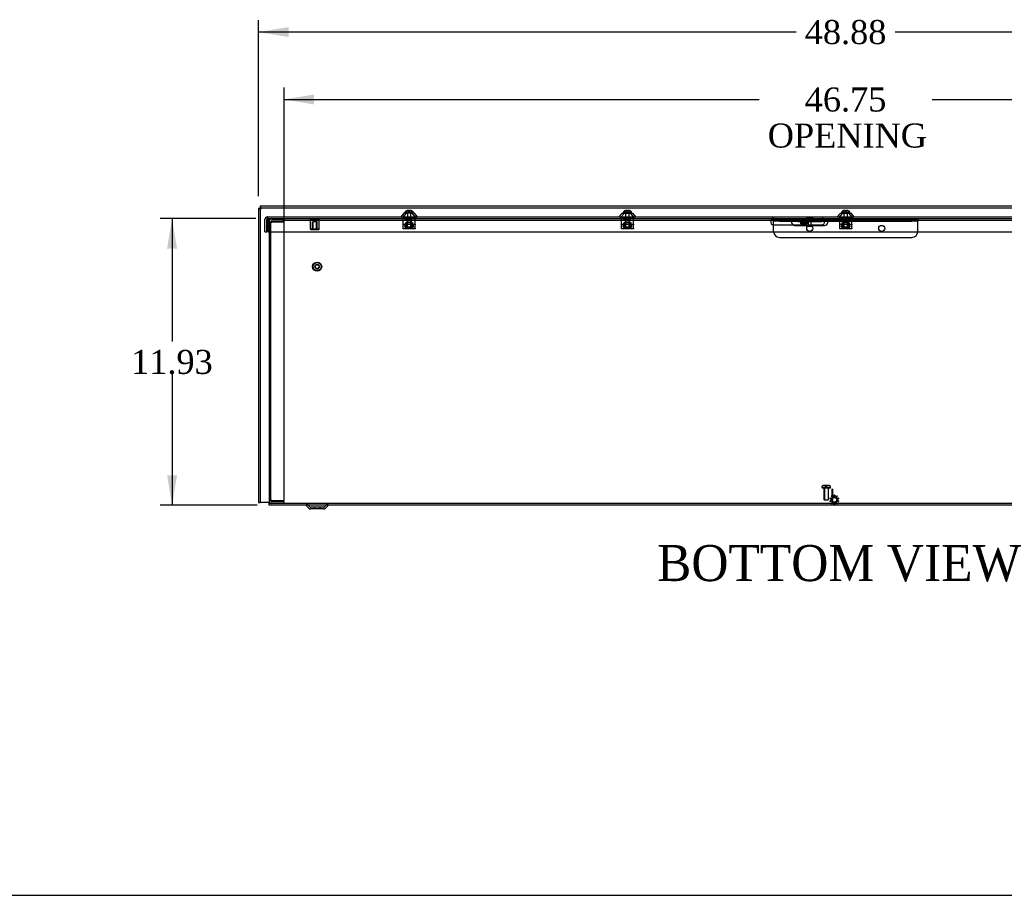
# Model space of a CAD drawing. Header units: inches. Extents: x 1 to 240, y -1 to 159.
# Tile 2 of 12: x 42 to 83, y 0 to 37. Entities that reach past the tile are written whole.
import ezdxf
from ezdxf.enums import TextEntityAlignment as Align
from ezdxf.lldxf.tags import DXFTag

# ---------------------------------------------------------------- set-up
doc = ezdxf.new("R2010")
doc.units = ezdxf.units.IN
doc.header["$MEASUREMENT"] = 0
for name, color, linetype in [('COM55240', 7, 'Continuous'), ('COM70472-32', 7, 'Continuous'), ('COM70473-32', 7, 'Continuous'), ('COM70474-5', 7, 'Continuous'), ('COM70475', 7, 'Continuous'), ('Default', 7, 'Continuous'), ('GRDKITSTARWASHER', 7, 'Continuous'), ('NTS16522', 7, 'Continuous'), ('RNG17670', 7, 'Continuous'), ('RVT19019', 7, 'Continuous'), ('SCS18970', 7, 'Continuous'), ('SCS19475', 7, 'Continuous'), ('STD26152', 7, 'Continuous'), ('WAF250205', 7, 'Continuous')]:
    doc.layers.add(name, color=color, linetype=linetype)
doc.styles.add('SEACAD_Times_New_Roman', font='times.ttf')
tags = doc.linetypes.add('HIDDEN2', pattern=[0.1875, 0.125, -0.0625]).pattern_tags.tags
tags[6:7] = [DXFTag(74, 4), DXFTag(75, 0), DXFTag(340, '0'), DXFTag(46, 0.0), DXFTag(50, 0.0), DXFTag(44, 0.0), DXFTag(45, 0.0)]
tags[4:5] = [DXFTag(74, 4), DXFTag(75, 0), DXFTag(340, '0'), DXFTag(46, 0.0), DXFTag(50, 0.0), DXFTag(44, 0.0), DXFTag(45, 0.0)]
doc.dimstyles.new('HAMMOND_(STH_-_240x160)', dxfattribs={"dimtxt": 1, "dimasz": 1.25, "dimexe": 0.5, "dimexo": 0.5, "dimgap": 0.25, "dimtad": 0, "dimtih": 1, "dimtoh": 1, "dimzin": 0, "dimdsep": 46, "dimtxsty": 'SEACAD_Times_New_Roman', "dimblk1": '_SE_FILLED', "dimblk2": '_SE_FILLED', "dimsah": 1, "dimcen": 0.5, "dimadec": 0, "dimazin": 0, "dimtfac": 0.8, "dimtofl": 0, "dimtmove": 1, "dimatfit": 3, "dimfxl": 1, "dimtolj": 1, "dimtzin": 0, "dimarcsym": 0})

# ---------------------------------------------------------------- blocks, each defined once
blk = doc.blocks.new('SE6')
at = {"layer": 'COM55240', "color": 7, "linetype": 'Continuous'}
for p, q in [((74.66, 28.488), (74.66, 28.431)), ((74.66, 28.488), (74.723, 28.488)), ((74.66, 28.431), (74.723, 28.431)), ((74.723, 28.488), (75.598, 28.488)), ((74.723, 28.488), (74.723, 28.431)), ((74.723, 28.431), (75.598, 28.431)), ((74.785, 28.431), (74.785, 28.428)), ((74.785, 28.344), (74.785, 28.428)), ((75.035, 28.344), (74.785, 28.344)), ((75.035, 28.428), (75.035, 28.431)), ((75.035, 28.428), (75.035, 28.344)), ((75.598, 28.488), (75.598, 28.431)), ((75.598, 28.488), (75.66, 28.488)), ((75.598, 28.431), (75.66, 28.431)), ((75.66, 28.488), (75.66, 28.431))]:
    blk.add_line(p, q, dxfattribs=at)
at = {"layer": 'COM55240', "color": 7, "linetype": 'HIDDEN2'}
for p, q in [((74.785, 28.431), (74.785, 28.488)), ((74.785, 28.431), (74.785, 28.488)), ((74.785, 28.488), (74.785, 28.431)), ((75.035, 28.395), (74.785, 28.395)), ((75.035, 28.431), (75.035, 28.488)), ((75.035, 28.431), (75.035, 28.488)), ((75.092, 28.488), (75.092, 28.431)), ((75.229, 28.431), (75.229, 28.488)), ((75.348, 28.488), (75.348, 28.431)), ((75.473, 28.431), (75.473, 28.488)), ((75.535, 28.431), (75.535, 28.488))]:
    blk.add_line(p, q, dxfattribs=at)
at = {"layer": 'COM70472-32', "color": 7, "linetype": 'Continuous'}
for p, q in [((52.223, 28.998), (52.295, 28.998)), ((52.223, 28.998), (52.223, 16.74)), ((101.026, 29.07), (52.295, 29.07)), ((52.295, 29.07), (52.295, 28.998)), ((101.026, 28.998), (52.295, 28.998)), ((52.295, 28.998), (52.295, 16.74)), ((74.447, 28.488), (74.66, 28.488)), ((74.469, 28.293), (75.66, 28.293)), ((52.66, 28.007), (52.66, 16.74)), ((52.223, 16.74), (52.295, 16.74)), ((52.331, 16.74), (52.295, 16.74)), ((52.66, 16.74), (52.331, 16.74)), ((52.66, 16.632), (52.66, 16.74)), ((100.66, 16.632), (52.66, 16.632)), ((54.202, 16.623), (54.319, 16.506)), ((54.929, 16.476), (54.391, 16.476)), ((55.001, 16.506), (55.119, 16.623))]:
    blk.add_line(p, q, dxfattribs=at)
at = {"layer": 'COM70472-32', "color": 7, "linetype": 'HIDDEN2'}
for p, q in [((52.66, 28.56), (52.66, 28.007)), ((53.255, 28.452), (53.255, 28.56)), ((53.255, 28.452), (53.285, 28.452)), ((53.285, 28.452), (53.285, 28.56)), ((53.285, 28.488), (73.66, 28.488)), ((58.373, 28.56), (58.373, 28.488)), ((58.603, 28.488), (58.603, 28.56)), ((67.459, 28.56), (67.459, 28.488)), ((67.689, 28.488), (67.689, 28.56)), ((73.66, 28.488), (74.447, 28.488)), ((73.66, 28.293), (74.469, 28.293)), ((75.092, 28.56), (75.092, 28.488)), ((75.229, 28.488), (75.229, 28.56)), ((75.66, 28.488), (100.035, 28.488)), ((76.545, 28.56), (76.545, 28.488)), ((76.775, 28.488), (76.775, 28.56)), ((100.66, 16.704), (52.66, 16.704)), ((54.253, 16.674), (54.37, 16.557)), ((54.929, 16.548), (54.391, 16.548)), ((54.535, 16.548), (54.535, 16.476)), ((54.785, 16.476), (54.785, 16.548)), ((54.95, 16.557), (55.068, 16.674))]:
    blk.add_line(p, q, dxfattribs=at)
for centre, radius, start, end in [((73.66, 28.418), 0.125, 164.2167, 270), ((54.18, 16.602), 0.102, 45, 90), ((54.391, 16.578), 0.03, 225, 270), ((54.929, 16.578), 0.03, 270, 315), ((55.14, 16.602), 0.102, 90, 135)]:
    blk.add_arc(centre, radius, start, end, dxfattribs=at)
at = {"layer": 'COM70472-32', "color": 7, "linetype": 'Continuous'}
for centre, radius, start, end in [((75.66, 28.418), 0.125, 270, 15.7833), ((54.18, 16.602), 0.03, 45, 90), ((54.391, 16.578), 0.102, 225, 270), ((54.929, 16.578), 0.102, 270, 315), ((55.14, 16.602), 0.03, 90, 135)]:
    blk.add_arc(centre, radius, start, end, dxfattribs=at)
at = {"layer": 'COM70472-32', "color": 7, "linetype": 'HIDDEN2'}
for points, knots in [([(52.223, 28.998), (52.223, 28.995), (52.225, 28.992), (52.236, 28.986), (52.244, 28.983), (52.264, 28.977), (52.276, 28.974), (52.302, 28.968), (52.317, 28.965), (52.331, 28.962)], [0, 0, 0, 0, 0.25, 0.25, 0.5, 0.5, 0.75, 0.75, 1, 1, 1, 1]), ([(52.331, 28.962), (52.328, 28.976), (52.325, 28.99), (52.319, 29.016), (52.316, 29.028), (52.31, 29.048), (52.307, 29.056), (52.301, 29.067), (52.298, 29.07), (52.295, 29.07)], [0, 0, 0, 0, 0.25, 0.25, 0.5, 0.5, 0.75, 0.75, 1, 1, 1, 1]), ([(73.66, 28.56), (73.653, 28.56), (73.647, 28.56), (73.633, 28.56), (73.627, 28.56), (73.614, 28.559), (73.608, 28.558), (73.596, 28.555), (73.59, 28.553), (73.579, 28.547), (73.574, 28.542), (73.565, 28.531), (73.561, 28.524), (73.553, 28.507), (73.55, 28.498), (73.544, 28.476), (73.542, 28.464), (73.54, 28.452)], [0, 0, 0, 0, 0.125, 0.125, 0.25, 0.25, 0.375, 0.375, 0.5, 0.5, 0.625, 0.625, 0.75, 0.75, 0.875, 0.875, 1, 1, 1, 1]), ([(73.66, 28.488), (73.657, 28.488), (73.651, 28.488), (73.642, 28.488), (73.633, 28.488), (73.625, 28.488), (73.616, 28.488), (73.608, 28.487), (73.6, 28.487), (73.592, 28.486), (73.582, 28.484), (73.57, 28.481), (73.559, 28.475), (73.552, 28.469), (73.547, 28.464), (73.543, 28.458), (73.541, 28.454), (73.54, 28.452)], [0, 0, 0, 0, 0.064467, 0.128729, 0.192586, 0.25584, 0.318296, 0.379772, 0.440105, 0.499142, 0.556739, 0.680356, 0.795221, 0.84942, 0.9015, 0.95162, 1, 1, 1, 1]), ([(75.759, 28.525), (75.756, 28.529), (75.754, 28.533), (75.746, 28.542), (75.741, 28.547), (75.73, 28.553), (75.724, 28.555), (75.713, 28.558), (75.706, 28.559), (75.694, 28.56), (75.687, 28.56), (75.674, 28.56), (75.667, 28.56), (75.66, 28.56)], [0.2983962, 0.2983962, 0.2983962, 0.2983962, 0.375, 0.375, 0.5, 0.5, 0.625, 0.625, 0.75, 0.75, 0.875, 0.875, 1, 1, 1, 1])]:
    blk.add_open_spline(points, degree=3, knots=knots, dxfattribs=at)
at = {"layer": 'COM70472-32', "color": 7, "linetype": 'Continuous'}
for points, knots in [([(52.331, 28.962), (52.328, 28.967), (52.325, 28.971), (52.319, 28.98), (52.316, 28.984), (52.31, 28.991), (52.307, 28.993), (52.301, 28.997), (52.298, 28.998), (52.295, 28.998)], [0, 0, 0, 0, 0.25, 0.25, 0.5, 0.5, 0.75, 0.75, 1, 1, 1, 1]), ([(52.295, 28.998), (52.295, 28.995), (52.296, 28.992), (52.299, 28.986), (52.302, 28.983), (52.309, 28.977), (52.313, 28.974), (52.321, 28.968), (52.326, 28.965), (52.331, 28.962)], [0, 0, 0, 0, 0.25, 0.25, 0.5, 0.5, 0.75, 0.75, 1, 1, 1, 1]), ([(75.78, 28.452), (75.78, 28.453), (75.779, 28.456), (75.777, 28.459), (75.775, 28.462), (75.772, 28.465), (75.769, 28.468), (75.767, 28.471), (75.763, 28.473), (75.76, 28.476), (75.756, 28.478), (75.753, 28.479), (75.749, 28.481), (75.744, 28.482), (75.74, 28.484), (75.732, 28.486), (75.718, 28.487), (75.702, 28.488), (75.687, 28.488), (75.674, 28.488), (75.665, 28.488), (75.66, 28.488)], [0, 0, 0, 0, 0.027466, 0.055461, 0.084035, 0.11323, 0.14308, 0.173615, 0.204858, 0.236824, 0.269518, 0.302936, 0.337071, 0.37191, 0.407439, 0.443638, 0.575107, 0.712953, 0.807502, 0.903408, 1, 1, 1, 1]), ([(75.78, 28.452), (75.779, 28.464), (75.776, 28.476), (75.771, 28.498), (75.767, 28.507), (75.762, 28.519), (75.76, 28.522), (75.759, 28.525)], [0, 0, 0, 0, 0.125, 0.125, 0.25, 0.25, 0.2983962, 0.2983962, 0.2983962, 0.2983962])]:
    blk.add_open_spline(points, degree=3, knots=knots, dxfattribs=at)
at = {"layer": 'COM70473-32', "color": 7, "linetype": 'Continuous'}
for p, q in [((58.264, 28.778), (58.137, 28.632)), ((58.712, 28.778), (58.264, 28.778)), ((58.839, 28.632), (58.712, 28.778)), ((67.35, 28.778), (67.223, 28.632)), ((67.35, 28.778), (67.798, 28.778)), ((67.925, 28.632), (67.798, 28.778)), ((76.436, 28.778), (76.309, 28.632)), ((76.436, 28.778), (76.884, 28.778)), ((77.011, 28.632), (76.884, 28.778)), ((52.488, 28.007), (52.488, 28.524)), ((52.56, 28.007), (52.56, 28.524)), ((52.613, 28.632), (52.596, 28.632)), ((52.613, 28.56), (52.596, 28.56)), ((52.613, 28.632), (100.707, 28.632)), ((52.613, 28.524), (52.613, 28.632)), ((52.613, 28.524), (52.613, 28.007)), ((75.785, 28.524), (74.535, 28.524)), ((52.488, 28.007), (52.56, 28.007)), ((52.613, 28.007), (100.707, 28.007)), ((74.535, 28.274), (75.785, 28.274))]:
    blk.add_line(p, q, dxfattribs=at)
at = {"layer": 'COM70473-32', "color": 7, "linetype": 'HIDDEN2'}
for p, q in [((58.36, 28.778), (58.192, 28.585)), ((58.785, 28.585), (58.617, 28.778)), ((67.446, 28.778), (67.278, 28.585)), ((67.871, 28.585), (67.703, 28.778)), ((76.532, 28.778), (76.364, 28.585)), ((76.957, 28.585), (76.789, 28.778)), ((52.613, 28.56), (100.707, 28.56))]:
    blk.add_line(p, q, dxfattribs=at)
at = {"layer": 'COM70473-32', "color": 7, "linetype": 'Continuous'}
for centre, radius, start, end in [((52.596, 28.524), 0.108, 90, 180), ((52.596, 28.524), 0.036, 90, 180), ((74.535, 28.399), 0.125, 90, 270), ((75.785, 28.399), 0.125, 270, 90)]:
    blk.add_arc(centre, radius, start, end, dxfattribs=at)
at = {"layer": 'COM70473-32', "color": 7, "linetype": 'HIDDEN2'}
for centre, start, end in [((58.137, 28.632), 270, 319), ((58.839, 28.632), 221, 270), ((67.223, 28.632), 270, 319), ((67.925, 28.632), 221, 270), ((76.309, 28.632), 270, 319), ((77.011, 28.632), 221, 270)]:
    blk.add_arc(centre, 0.072, start, end, dxfattribs=at)
at = {"layer": 'COM70474-5', "color": 7, "linetype": 'HIDDEN2'}
for p, q in [((52.66, 28.415), (52.768, 28.415)), ((52.732, 28.432), (52.732, 28.415)), ((52.732, 16.829), (52.732, 28.415)), ((52.768, 28.54), (53.285, 28.54)), ((52.768, 28.468), (53.285, 28.468)), ((53.285, 28.415), (52.768, 28.415)), ((53.285, 16.829), (53.285, 28.415)), ((52.768, 16.829), (52.66, 16.829)), ((52.732, 16.829), (52.732, 16.812)), ((52.768, 16.829), (53.285, 16.829)), ((53.285, 16.776), (52.768, 16.776)), ((53.285, 16.704), (53.285, 16.776))]:
    blk.add_line(p, q, dxfattribs=at)
for centre, radius, start, end in [((52.768, 28.432), 0.108, 90, 180), ((52.768, 28.432), 0.036, 90, 180), ((52.768, 16.812), 0.108, 180, 270), ((52.768, 16.812), 0.036, 180, 270)]:
    blk.add_arc(centre, radius, start, end, dxfattribs=at)
at = {"layer": 'COM70475', "color": 7, "linetype": 'HIDDEN2'}
for p, q in [((73.66, 28.452), (73.66, 28.524)), ((73.66, 28.524), (73.91, 28.524)), ((73.66, 28.416), (73.66, 28.452)), ((73.91, 28.452), (73.66, 28.452)), ((73.66, 28.024), (73.66, 28.416)), ((73.91, 28.524), (74.535, 28.524)), ((73.91, 28.452), (74.422, 28.452)), ((74.66, 28.452), (75.66, 28.452)), ((75.78, 28.452), (79.41, 28.452)), ((75.785, 28.524), (79.41, 28.524)), ((79.41, 28.524), (79.66, 28.524)), ((79.66, 28.452), (79.41, 28.452)), ((79.66, 28.524), (79.66, 28.452)), ((79.66, 28.416), (79.66, 28.452)), ((79.66, 28.024), (79.66, 28.416)), ((73.91, 27.774), (79.41, 27.774))]:
    blk.add_line(p, q, dxfattribs=at)
at = {"layer": 'COM70475', "color": 7, "linetype": 'Continuous'}
for p, q in [((74.422, 28.452), (74.66, 28.452)), ((75.66, 28.452), (75.78, 28.452))]:
    blk.add_line(p, q, dxfattribs=at)
at = {"layer": 'COM70475', "color": 7, "linetype": 'HIDDEN2'}
for centre in [(75.16, 28.149), (78.16, 28.149)]:
    blk.add_circle(centre, 0.125, dxfattribs=at)
for centre, start, end in [((73.91, 28.024), 180, 270), ((79.41, 28.024), 270, 0)]:
    blk.add_arc(centre, 0.25, start, end, dxfattribs=at)
at = {"layer": 'GRDKITSTARWASHER', "color": 7, "linetype": 'HIDDEN2'}
for p, q in [((76.061, 16.887), (75.995, 16.899)), ((75.995, 16.813), (76.061, 16.825)), ((76.006, 16.933), (76.066, 16.904)), ((76.066, 16.808), (76.006, 16.779)), ((76.103, 16.955), (76.057, 17.003)), ((76.061, 16.825), (76.061, 16.887)), ((76.066, 16.904), (76.103, 16.955)), ((76.103, 16.757), (76.066, 16.808)), ((76.086, 17.023), (76.117, 16.965)), ((76.117, 16.965), (76.177, 16.984)), ((76.177, 16.984), (76.168, 17.05)), ((76.203, 17.05), (76.195, 16.984)), ((76.195, 16.984), (76.254, 16.965)), ((76.254, 16.965), (76.286, 17.023)), ((76.314, 17.003), (76.268, 16.955)), ((76.268, 16.955), (76.305, 16.904)), ((76.305, 16.808), (76.268, 16.757)), ((76.305, 16.904), (76.365, 16.933)), ((76.365, 16.779), (76.305, 16.808)), ((76.376, 16.899), (76.311, 16.887)), ((76.311, 16.887), (76.311, 16.825)), ((76.311, 16.825), (76.376, 16.813)), ((76.057, 16.709), (76.103, 16.757)), ((76.117, 16.747), (76.086, 16.688)), ((76.177, 16.727), (76.117, 16.747)), ((76.168, 16.662), (76.177, 16.727)), ((76.254, 16.747), (76.195, 16.727)), ((76.195, 16.727), (76.203, 16.662)), ((76.286, 16.688), (76.254, 16.747)), ((76.268, 16.757), (76.314, 16.709))]:
    blk.add_line(p, q, dxfattribs=at)
blk.add_circle((76.186, 16.856), 0.1, dxfattribs=at)
for start, end in [(156.8484, 167.1516), (192.8484, 203.1516), (120.8484, 131.1516), (84.8484, 95.1516), (48.8484, 59.1516), (12.8484, 23.1516), (336.8484, 347.1516), (228.8484, 239.1516), (264.8484, 275.1516), (300.8484, 311.1516)]:
    blk.add_arc((76.186, 16.856), 0.195, start, end, dxfattribs=at)
at = {"layer": 'NTS16522', "color": 7, "linetype": 'HIDDEN2'}
for p, q in [((58.238, 28.56), (58.238, 28.578)), ((58.238, 28.578), (58.738, 28.578)), ((58.238, 28.544), (58.238, 28.56)), ((58.238, 28.328), (58.238, 28.544)), ((58.238, 28.328), (58.738, 28.328)), ((58.238, 28.296), (58.238, 28.328)), ((58.738, 28.31), (58.238, 28.31)), ((58.238, 28.165), (58.238, 28.296)), ((58.301, 28.56), (58.301, 28.578)), ((58.312, 28.21), (58.33, 28.31)), ((58.345, 28.357), (58.33, 28.357)), ((58.33, 28.357), (58.33, 28.347)), ((58.343, 28.347), (58.33, 28.347)), ((58.356, 28.31), (58.338, 28.21)), ((58.345, 28.357), (58.34, 28.328)), ((58.345, 28.56), (58.345, 28.578)), ((58.345, 28.357), (58.353, 28.401)), ((58.345, 28.357), (58.346, 28.357)), ((58.368, 28.357), (58.346, 28.357)), ((58.353, 28.401), (58.624, 28.401)), ((58.368, 28.357), (58.368, 28.401)), ((58.381, 28.578), (58.381, 28.56)), ((58.393, 28.185), (58.393, 28.401)), ((58.41, 28.401), (58.41, 28.195)), ((58.566, 28.195), (58.566, 28.401)), ((58.583, 28.185), (58.583, 28.401)), ((58.595, 28.56), (58.595, 28.578)), ((58.609, 28.401), (58.609, 28.357)), ((58.63, 28.357), (58.609, 28.357)), ((58.638, 28.21), (58.621, 28.31)), ((58.624, 28.401), (58.632, 28.357)), ((58.63, 28.357), (58.632, 28.357)), ((58.631, 28.56), (58.631, 28.578)), ((58.632, 28.357), (58.637, 28.328)), ((58.632, 28.357), (58.647, 28.357)), ((58.633, 28.347), (58.647, 28.347)), ((58.646, 28.31), (58.664, 28.21)), ((58.647, 28.347), (58.647, 28.357)), ((58.675, 28.56), (58.675, 28.578)), ((58.738, 28.56), (58.738, 28.578)), ((58.738, 28.56), (58.738, 28.544)), ((58.738, 28.328), (58.738, 28.544)), ((58.738, 28.328), (58.738, 28.296)), ((58.738, 28.165), (58.738, 28.296)), ((67.324, 28.56), (67.324, 28.578)), ((67.324, 28.578), (67.824, 28.578)), ((67.324, 28.544), (67.324, 28.56)), ((67.324, 28.328), (67.324, 28.544)), ((67.324, 28.328), (67.824, 28.328)), ((67.324, 28.296), (67.324, 28.328)), ((67.824, 28.31), (67.324, 28.31)), ((67.324, 28.165), (67.324, 28.296)), ((67.387, 28.56), (67.387, 28.578)), ((67.398, 28.21), (67.416, 28.31)), ((67.431, 28.357), (67.416, 28.357)), ((67.416, 28.357), (67.416, 28.347)), ((67.429, 28.347), (67.416, 28.347)), ((67.442, 28.31), (67.424, 28.21)), ((67.431, 28.357), (67.426, 28.328)), ((67.431, 28.56), (67.431, 28.578)), ((67.431, 28.357), (67.439, 28.401)), ((67.431, 28.357), (67.432, 28.357)), ((67.454, 28.357), (67.432, 28.357)), ((67.439, 28.401), (67.71, 28.401)), ((67.454, 28.357), (67.454, 28.401)), ((67.467, 28.578), (67.467, 28.56)), ((67.479, 28.185), (67.479, 28.401)), ((67.496, 28.401), (67.496, 28.195)), ((67.652, 28.195), (67.652, 28.401)), ((67.669, 28.185), (67.669, 28.401)), ((67.681, 28.56), (67.681, 28.578)), ((67.695, 28.401), (67.695, 28.357)), ((67.716, 28.357), (67.695, 28.357)), ((67.724, 28.21), (67.707, 28.31)), ((67.71, 28.401), (67.718, 28.357)), ((67.716, 28.357), (67.718, 28.357)), ((67.717, 28.56), (67.717, 28.578)), ((67.718, 28.357), (67.723, 28.328)), ((67.718, 28.357), (67.733, 28.357)), ((67.733, 28.347), (67.719, 28.347)), ((67.732, 28.31), (67.75, 28.21)), ((67.733, 28.347), (67.733, 28.357)), ((67.761, 28.56), (67.761, 28.578)), ((67.824, 28.56), (67.824, 28.578)), ((67.824, 28.56), (67.824, 28.544)), ((67.824, 28.328), (67.824, 28.544)), ((67.824, 28.328), (67.824, 28.296)), ((67.824, 28.165), (67.824, 28.296)), ((76.41, 28.56), (76.41, 28.578)), ((76.41, 28.578), (76.91, 28.578)), ((76.41, 28.544), (76.41, 28.56)), ((76.41, 28.328), (76.41, 28.544)), ((76.41, 28.328), (76.91, 28.328)), ((76.41, 28.296), (76.41, 28.328)), ((76.91, 28.31), (76.41, 28.31)), ((76.41, 28.165), (76.41, 28.296)), ((76.473, 28.56), (76.473, 28.578)), ((76.484, 28.21), (76.502, 28.31)), ((76.517, 28.357), (76.502, 28.357)), ((76.502, 28.357), (76.502, 28.347)), ((76.515, 28.347), (76.502, 28.347)), ((76.528, 28.31), (76.51, 28.21)), ((76.517, 28.357), (76.512, 28.328)), ((76.517, 28.56), (76.517, 28.578)), ((76.517, 28.357), (76.525, 28.401)), ((76.517, 28.357), (76.518, 28.357)), ((76.54, 28.357), (76.518, 28.357)), ((76.525, 28.401), (76.796, 28.401)), ((76.54, 28.357), (76.54, 28.401)), ((76.553, 28.578), (76.553, 28.56)), ((76.565, 28.185), (76.565, 28.401)), ((76.582, 28.401), (76.582, 28.195)), ((76.738, 28.195), (76.738, 28.401)), ((76.755, 28.185), (76.755, 28.401)), ((76.767, 28.56), (76.767, 28.578)), ((76.781, 28.401), (76.781, 28.357)), ((76.802, 28.357), (76.781, 28.357)), ((76.81, 28.21), (76.793, 28.31)), ((76.796, 28.401), (76.804, 28.357)), ((76.802, 28.357), (76.804, 28.357)), ((76.803, 28.56), (76.803, 28.578)), ((76.804, 28.357), (76.809, 28.328)), ((76.819, 28.357), (76.804, 28.357)), ((76.805, 28.347), (76.819, 28.347)), ((76.818, 28.31), (76.836, 28.21)), ((76.819, 28.347), (76.819, 28.357)), ((76.847, 28.56), (76.847, 28.578)), ((76.91, 28.56), (76.91, 28.578)), ((76.91, 28.56), (76.91, 28.544)), ((76.91, 28.328), (76.91, 28.544)), ((76.91, 28.328), (76.91, 28.296)), ((76.91, 28.165), (76.91, 28.296)), ((58.238, 28.133), (58.238, 28.165)), ((58.238, 28.15), (58.738, 28.15)), ((58.738, 28.133), (58.238, 28.133)), ((58.312, 28.21), (58.333, 28.185)), ((58.312, 28.21), (58.338, 28.21)), ((58.333, 28.185), (58.338, 28.21)), ((58.643, 28.185), (58.333, 28.185)), ((58.338, 28.21), (58.638, 28.21)), ((58.381, 28.15), (58.381, 28.133)), ((58.41, 28.195), (58.4, 28.185)), ((58.566, 28.195), (58.41, 28.195)), ((58.576, 28.185), (58.566, 28.195)), ((58.595, 28.133), (58.595, 28.15)), ((58.664, 28.21), (58.638, 28.21)), ((58.643, 28.185), (58.638, 28.21)), ((58.643, 28.185), (58.664, 28.21)), ((58.738, 28.165), (58.738, 28.133)), ((67.324, 28.133), (67.324, 28.165)), ((67.324, 28.15), (67.824, 28.15)), ((67.824, 28.133), (67.324, 28.133)), ((67.398, 28.21), (67.419, 28.185)), ((67.398, 28.21), (67.424, 28.21)), ((67.419, 28.185), (67.424, 28.21)), ((67.729, 28.185), (67.419, 28.185)), ((67.424, 28.21), (67.724, 28.21)), ((67.467, 28.15), (67.467, 28.133)), ((67.496, 28.195), (67.486, 28.185)), ((67.496, 28.195), (67.652, 28.195)), ((67.662, 28.185), (67.652, 28.195)), ((67.681, 28.133), (67.681, 28.15)), ((67.75, 28.21), (67.724, 28.21)), ((67.729, 28.185), (67.724, 28.21)), ((67.729, 28.185), (67.75, 28.21)), ((67.824, 28.165), (67.824, 28.133)), ((76.41, 28.133), (76.41, 28.165)), ((76.41, 28.15), (76.91, 28.15)), ((76.91, 28.133), (76.41, 28.133)), ((76.484, 28.21), (76.505, 28.185)), ((76.484, 28.21), (76.51, 28.21)), ((76.505, 28.185), (76.51, 28.21)), ((76.815, 28.185), (76.505, 28.185)), ((76.51, 28.21), (76.81, 28.21)), ((76.553, 28.15), (76.553, 28.133)), ((76.582, 28.195), (76.572, 28.185)), ((76.582, 28.195), (76.738, 28.195)), ((76.748, 28.185), (76.738, 28.195)), ((76.767, 28.133), (76.767, 28.15)), ((76.836, 28.21), (76.81, 28.21)), ((76.815, 28.185), (76.81, 28.21)), ((76.815, 28.185), (76.836, 28.21)), ((76.91, 28.165), (76.91, 28.133))]:
    blk.add_line(p, q, dxfattribs=at)
for centre, start_param, end_param in [((58.288, 28.664), 0.820505, 0.946712), ((58.688, 28.664), -0.946712, -0.820505), ((67.374, 28.664), 0.820505, 0.946712), ((67.774, 28.664), -0.946712, -0.820505), ((76.46, 28.664), 0.820505, 0.946712), ((76.86, 28.664), -0.946712, -0.820505)]:
    blk.add_ellipse(centre, major_axis=(0, -0.451), ratio=0.176327, start_param=start_param, end_param=end_param, dxfattribs=at)
at = {"layer": 'RNG17670', "color": 7, "linetype": 'HIDDEN2'}
for p, q in [((58.586, 28.528), (58.318, 28.528)), ((58.318, 28.528), (58.318, 28.496)), ((58.586, 28.496), (58.318, 28.496)), ((58.363, 28.528), (58.363, 28.496)), ((58.586, 28.496), (58.586, 28.528)), ((67.404, 28.528), (67.672, 28.528)), ((67.404, 28.528), (67.404, 28.496)), ((67.404, 28.496), (67.672, 28.496)), ((67.449, 28.528), (67.449, 28.496)), ((67.672, 28.496), (67.672, 28.528)), ((76.49, 28.528), (76.758, 28.528)), ((76.49, 28.528), (76.49, 28.496)), ((76.49, 28.496), (76.758, 28.496)), ((76.535, 28.528), (76.535, 28.496)), ((76.758, 28.496), (76.758, 28.528))]:
    blk.add_line(p, q, dxfattribs=at)
at = {"layer": 'RVT19019', "color": 7, "linetype": 'HIDDEN2'}
for p, q in [((75.265, 28.6), (75.055, 28.6)), ((75.098, 28.56), (75.098, 28.431)), ((75.098, 28.293), (75.098, 28.232)), ((75.223, 28.431), (75.223, 28.56)), ((75.223, 28.232), (75.223, 28.293)), ((75.223, 28.232), (75.098, 28.232))]:
    blk.add_line(p, q, dxfattribs=at)
at = {"layer": 'RVT19019', "color": 7, "linetype": 'Continuous'}
for p, q in [((75.098, 28.431), (75.098, 28.293)), ((75.223, 28.293), (75.223, 28.431))]:
    blk.add_line(p, q, dxfattribs=at)
at = {"layer": 'RVT19019', "color": 7, "linetype": 'HIDDEN2'}
for centre, start, end in [((75.055, 28.58), 90, 270), ((75.265, 28.58), 270, 90)]:
    blk.add_arc(centre, 0.02, start, end, dxfattribs=at)
at = {"layer": 'SCS18970', "color": 7, "linetype": 'HIDDEN2'}
for p, q in [((75.667, 17.387), (75.665, 17.387)), ((75.665, 17.382), (75.665, 17.372)), ((75.667, 17.387), (75.818, 17.387)), ((76.002, 17.342), (75.695, 17.342)), ((75.958, 17.452), (75.739, 17.452)), ((75.753, 17.342), (75.753, 16.867)), ((75.772, 17.342), (75.772, 16.867)), ((75.818, 17.387), (75.818, 17.452)), ((75.818, 17.387), (75.878, 17.387)), ((75.878, 17.387), (75.878, 17.452)), ((75.878, 17.387), (76.029, 17.387)), ((75.924, 17.342), (75.924, 16.867)), ((75.943, 16.867), (75.943, 17.342)), ((76.029, 17.387), (76.031, 17.387)), ((76.032, 17.372), (76.032, 17.382)), ((75.918, 16.842), (75.778, 16.842))]:
    blk.add_line(p, q, dxfattribs=at)
for centre, radius, start, end in [((75.735, 17.382), 0.07, 175.904, 180), ((75.695, 17.372), 0.03, 180, 270), ((76.002, 17.372), 0.03, 270, 0), ((75.962, 17.382), 0.07, 0, 4.096), ((75.778, 16.867), 0.025, 180, 270), ((75.918, 16.867), 0.025, 270, 0)]:
    blk.add_arc(centre, radius, start, end, dxfattribs=at)
for points, knots in [([(75.739, 17.452), (75.734, 17.452), (75.73, 17.452), (75.721, 17.45), (75.717, 17.449), (75.709, 17.446), (75.705, 17.444), (75.697, 17.44), (75.693, 17.437), (75.687, 17.431), (75.684, 17.428), (75.678, 17.421), (75.676, 17.417), (75.67, 17.405), (75.668, 17.396), (75.667, 17.387)], [0, 0, 0, 0, 0.125, 0.125, 0.25, 0.25, 0.375, 0.375, 0.5, 0.5, 0.625, 0.625, 0.75, 0.75, 1, 1, 1, 1]), ([(76.029, 17.387), (76.028, 17.396), (76.026, 17.405), (76.018, 17.421), (76.013, 17.428), (76, 17.44), (75.992, 17.444), (75.979, 17.449), (75.975, 17.45), (75.966, 17.452), (75.962, 17.452), (75.958, 17.452)], [0, 0, 0, 0, 0.25, 0.25, 0.5, 0.5, 0.75, 0.75, 0.875, 0.875, 1, 1, 1, 1])]:
    blk.add_open_spline(points, degree=3, knots=knots, dxfattribs=at)
at = {"layer": 'SCS19475', "color": 7, "linetype": 'Continuous'}
for p, q in [((58.33, 28.846), (58.328, 28.846)), ((58.431, 28.906), (58.473, 28.906)), ((58.473, 28.906), (58.473, 28.901)), ((58.503, 28.906), (58.545, 28.906)), ((58.503, 28.901), (58.503, 28.906)), ((58.646, 28.846), (58.649, 28.846)), ((67.416, 28.846), (67.414, 28.846)), ((67.517, 28.906), (67.559, 28.906)), ((67.559, 28.906), (67.559, 28.901)), ((67.589, 28.906), (67.631, 28.906)), ((67.589, 28.901), (67.589, 28.906)), ((67.732, 28.846), (67.735, 28.846)), ((76.502, 28.846), (76.5, 28.846)), ((76.603, 28.906), (76.645, 28.906)), ((76.645, 28.906), (76.645, 28.901)), ((76.675, 28.906), (76.717, 28.906)), ((76.675, 28.901), (76.675, 28.906)), ((76.818, 28.846), (76.821, 28.846))]:
    blk.add_line(p, q, dxfattribs=at)
at = {"layer": 'SCS19475', "color": 7, "linetype": 'HIDDEN2'}
for p, q in [((58.33, 28.846), (58.473, 28.846)), ((58.414, 28.778), (58.414, 28.458)), ((58.473, 28.846), (58.473, 28.901)), ((58.473, 28.846), (58.503, 28.846)), ((58.503, 28.846), (58.503, 28.901)), ((58.503, 28.846), (58.646, 28.846)), ((58.562, 28.458), (58.562, 28.778)), ((67.416, 28.846), (67.559, 28.846)), ((67.5, 28.778), (67.5, 28.458)), ((67.559, 28.846), (67.559, 28.901)), ((67.559, 28.846), (67.589, 28.846)), ((67.589, 28.846), (67.589, 28.901)), ((67.589, 28.846), (67.732, 28.846)), ((67.648, 28.458), (67.648, 28.778)), ((76.502, 28.846), (76.645, 28.846)), ((76.586, 28.778), (76.586, 28.458)), ((76.645, 28.846), (76.645, 28.901)), ((76.645, 28.846), (76.675, 28.846)), ((76.675, 28.846), (76.675, 28.901)), ((76.675, 28.846), (76.818, 28.846)), ((76.734, 28.458), (76.734, 28.778)), ((58.583, 28.458), (58.393, 28.458)), ((58.393, 28.458), (58.393, 28.163)), ((58.412, 28.458), (58.412, 28.143)), ((58.564, 28.458), (58.564, 28.143)), ((58.583, 28.163), (58.583, 28.458)), ((67.669, 28.458), (67.479, 28.458)), ((67.479, 28.458), (67.479, 28.163)), ((67.498, 28.458), (67.498, 28.143)), ((67.65, 28.458), (67.65, 28.143)), ((67.669, 28.163), (67.669, 28.458)), ((76.755, 28.458), (76.565, 28.458)), ((76.565, 28.458), (76.565, 28.163)), ((76.584, 28.458), (76.584, 28.143)), ((76.736, 28.458), (76.736, 28.143)), ((76.755, 28.163), (76.755, 28.458)), ((58.583, 28.163), (58.393, 28.163)), ((58.393, 28.163), (58.423, 28.133)), ((58.554, 28.133), (58.423, 28.133)), ((58.554, 28.133), (58.583, 28.163)), ((67.669, 28.163), (67.479, 28.163)), ((67.479, 28.163), (67.509, 28.133)), ((67.64, 28.133), (67.509, 28.133)), ((67.64, 28.133), (67.669, 28.163)), ((76.755, 28.163), (76.565, 28.163)), ((76.565, 28.163), (76.595, 28.133)), ((76.726, 28.133), (76.595, 28.133)), ((76.726, 28.133), (76.755, 28.163))]:
    blk.add_line(p, q, dxfattribs=at)
at = {"layer": 'SCS19475', "color": 7, "linetype": 'Continuous'}
for centre, start, end in [((58.435, 28.781), 148.865, 181.3147), ((58.542, 28.781), 358.6853, 31.135), ((67.521, 28.781), 148.865, 181.3147), ((67.628, 28.781), 358.6853, 31.135), ((76.607, 28.781), 148.865, 181.3147), ((76.714, 28.781), 358.6853, 31.135)]:
    blk.add_arc(centre, 0.125, start, end, dxfattribs=at)
for points, knots in [([(58.33, 28.846), (58.335, 28.854), (58.342, 28.862), (58.356, 28.877), (58.364, 28.883), (58.382, 28.893), (58.392, 28.897), (58.411, 28.903), (58.421, 28.905), (58.431, 28.906)], [0, 0, 0, 0, 0.25, 0.25, 0.5, 0.5, 0.75, 0.75, 1, 1, 1, 1]), ([(58.473, 28.901), (58.478, 28.901), (58.483, 28.901), (58.493, 28.901), (58.498, 28.901), (58.503, 28.901)], [0, 0, 0, 0, 0.5, 0.5, 1, 1, 1, 1]), ([(58.545, 28.906), (58.555, 28.905), (58.565, 28.903), (58.585, 28.897), (58.594, 28.893), (58.612, 28.883), (58.62, 28.877), (58.631, 28.866), (58.634, 28.862), (58.641, 28.854), (58.644, 28.85), (58.646, 28.846)], [0, 0, 0, 0, 0.25, 0.25, 0.5, 0.5, 0.75, 0.75, 0.875, 0.875, 1, 1, 1, 1]), ([(67.416, 28.846), (67.421, 28.854), (67.428, 28.862), (67.442, 28.877), (67.45, 28.883), (67.468, 28.893), (67.478, 28.897), (67.497, 28.903), (67.507, 28.905), (67.517, 28.906)], [0, 0, 0, 0, 0.25, 0.25, 0.5, 0.5, 0.75, 0.75, 1, 1, 1, 1]), ([(67.559, 28.901), (67.564, 28.901), (67.569, 28.901), (67.579, 28.901), (67.584, 28.901), (67.589, 28.901)], [0, 0, 0, 0, 0.5, 0.5, 1, 1, 1, 1]), ([(67.631, 28.906), (67.641, 28.905), (67.651, 28.903), (67.671, 28.897), (67.68, 28.893), (67.698, 28.883), (67.706, 28.877), (67.717, 28.866), (67.72, 28.862), (67.727, 28.854), (67.73, 28.85), (67.732, 28.846)], [0, 0, 0, 0, 0.25, 0.25, 0.5, 0.5, 0.75, 0.75, 0.875, 0.875, 1, 1, 1, 1]), ([(76.502, 28.846), (76.507, 28.854), (76.514, 28.862), (76.528, 28.877), (76.536, 28.883), (76.554, 28.893), (76.564, 28.897), (76.583, 28.903), (76.593, 28.905), (76.603, 28.906)], [0, 0, 0, 0, 0.25, 0.25, 0.5, 0.5, 0.75, 0.75, 1, 1, 1, 1]), ([(76.645, 28.901), (76.65, 28.901), (76.655, 28.901), (76.665, 28.901), (76.67, 28.901), (76.675, 28.901)], [0, 0, 0, 0, 0.5, 0.5, 1, 1, 1, 1]), ([(76.717, 28.906), (76.727, 28.905), (76.737, 28.903), (76.757, 28.897), (76.766, 28.893), (76.784, 28.883), (76.792, 28.877), (76.803, 28.866), (76.806, 28.862), (76.813, 28.854), (76.816, 28.85), (76.818, 28.846)], [0, 0, 0, 0, 0.25, 0.25, 0.5, 0.5, 0.75, 0.75, 0.875, 0.875, 1, 1, 1, 1])]:
    blk.add_open_spline(points, degree=3, knots=knots, dxfattribs=at)
at = {"layer": 'STD26152', "color": 7, "linetype": 'HIDDEN2'}
for p, q in [((54.393, 28.56), (54.373, 28.54)), ((54.373, 28.54), (54.748, 28.54)), ((54.373, 28.54), (54.373, 28.12)), ((54.465, 28.42), (54.482, 28.42)), ((54.465, 28.1), (54.465, 28.42)), ((54.56, 28.467), (54.482, 28.42)), ((54.638, 28.42), (54.482, 28.42)), ((54.482, 28.42), (54.482, 28.1)), ((54.638, 28.42), (54.56, 28.467)), ((54.638, 28.1), (54.638, 28.42)), ((54.655, 28.42), (54.638, 28.42)), ((54.655, 28.1), (54.655, 28.42)), ((54.748, 28.54), (54.728, 28.56)), ((54.748, 28.12), (54.748, 28.54)), ((54.748, 28.12), (54.373, 28.12)), ((54.373, 28.12), (54.393, 28.1)), ((54.393, 28.1), (54.728, 28.1)), ((54.728, 28.1), (54.748, 28.12))]:
    blk.add_line(p, q, dxfattribs=at)
for radius in [0.188, 0.168, 0.095, 0.0781]:
    blk.add_circle((54.66, 26.56), radius, dxfattribs=at)
at = {"layer": 'WAF250205', "color": 7, "linetype": 'HIDDEN2'}
for p, q in [((76.075, 17.306), (76.075, 16.806)), ((76.109, 17.306), (76.075, 17.306)), ((76.109, 17.306), (76.109, 16.806)), ((76.109, 17.164), (76.075, 17.164)), ((76.075, 16.949), (76.109, 16.949)), ((76.075, 16.806), (76.109, 16.806))]:
    blk.add_line(p, q, dxfattribs=at)
blk = doc.blocks.new('DMBLK5653')
at = {"layer": 'Default', "linetype": 'Continuous'}
for points in [[(48.414, 27.31), (48.831, 27.31), (48.622, 28.56)], [(48.414, 17.882), (48.622, 16.632), (48.831, 17.882)]]:
    blk.add_hatch(color=7, dxfattribs=at).paths.add_polyline_path(points)
at = {"layer": 'Default', "color": 7, "linetype": 'Continuous'}
for p, q in [((52.113, 28.56), (48.122, 28.56)), ((48.622, 28.56), (48.622, 23.446)), ((48.622, 22.096), (48.622, 16.632)), ((52.16, 16.632), (48.122, 16.632))]:
    blk.add_line(p, q, dxfattribs=at)
at = {"layer": 'Default', "color": 7, "linetype": 'Continuous', "style": 'SEACAD_Times_New_Roman'}
blk.add_text('11.93', height=1, dxfattribs=at).set_placement((46.916, 23.096), align=Align.TOP_LEFT)
blk = doc.blocks.new('_SE_FILLED')
at = {"color": 0}
blk.add_line((0, 0), (-1, 0), dxfattribs=at)
blk.add_solid([(0, 0), (-1, -0.1665), (-1, 0.1665), (0, 0)], dxfattribs=at)
blk = doc.blocks.new('DMBLK5660')
at = {"layer": 'Default', "linetype": 'Continuous'}
for points in [[(54.535, 33.723), (53.285, 33.514), (54.535, 33.306)], [(98.785, 33.723), (98.785, 33.306), (100.035, 33.514)]]:
    blk.add_hatch(color=7, dxfattribs=at).paths.add_polyline_path(points)
at = {"layer": 'Default', "color": 7, "linetype": 'Continuous'}
for p, q in [((53.285, 23.122), (53.285, 34.014)), ((100.035, 28.935), (100.035, 34.014)), ((53.285, 33.514), (73.064, 33.514)), ((80.257, 33.514), (100.035, 33.514))]:
    blk.add_line(p, q, dxfattribs=at)
at = {"layer": 'Default', "color": 7, "linetype": 'Continuous', "style": 'SEACAD_Times_New_Roman'}
for s, p in [('46.75', (74.954, 34.014)), ('OPENING', (73.414, 32.514))]:
    blk.add_text(s, height=1, dxfattribs=at).set_placement(p, align=Align.TOP_LEFT)
blk = doc.blocks.new('DMBLK5667')
at = {"layer": 'Default', "linetype": 'Continuous'}
for points in [[(53.473, 36.527), (52.223, 36.319), (53.473, 36.111)], [(99.848, 36.527), (99.848, 36.111), (101.098, 36.319)]]:
    blk.add_hatch(color=7, dxfattribs=at).paths.add_polyline_path(points)
at = {"layer": 'Default', "color": 7, "linetype": 'Continuous'}
for p, q in [((52.223, 29.498), (52.223, 36.819)), ((101.098, 29.498), (101.098, 36.819)), ((74.604, 36.319), (52.223, 36.319)), ((101.098, 36.319), (78.716, 36.319))]:
    blk.add_line(p, q, dxfattribs=at)
at = {"layer": 'Default', "color": 7, "linetype": 'Continuous', "style": 'SEACAD_Times_New_Roman'}
blk.add_text('48.88', height=1, dxfattribs=at).set_placement((74.954, 36.819), align=Align.TOP_LEFT)
blk = doc.blocks.new('BORDER')
at = {"layer": 'Default', "color": 7, "linetype": 'Continuous'}
blk.add_line((-41.86, 0), (0, 0), dxfattribs=at)

msp = doc.modelspace()

# ---------------------------------------------------------------- block references
at = {"layer": 'Default', "color": 7, "xscale": 5.7, "yscale": 5.7, "zscale": 5.7}
msp.add_blockref('BORDER', (239.562, 0.401), dxfattribs=at)
at = {"layer": 'Default'}
msp.add_blockref('SE6', (0, 0), dxfattribs=at)

# ---------------------------------------------------------------- texts
at = {"layer": 'Default', "color": 7, "linetype": 'Continuous', "style": 'SEACAD_Times_New_Roman'}
msp.add_text('BOTTOM VIEW', height=1.5, dxfattribs=at).set_placement((68.805, 14.976), align=Align.TOP_LEFT)

# ---------------------------------------------------------------- dimensions: what is measured, and where the dimension line sits
at = {"layer": 'Default', "color": 7, "linetype": 'Continuous'}
for base, p1, p2, text, picture, middle in [((52.222652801, 36.318987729), (101.097652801, 28.997915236), (52.222652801, 28.997915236), '\\A1;<>', 'DMBLK5667', (76.660152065, 36.318987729)), ((100.035, 33.514), (53.285, 22.622), (100.035, 28.435), '\\A1;<>\\POPENING', 'DMBLK5660', (76.66, 33.514))]:
    dim = msp.add_linear_dim(base=base, p1=p1, p2=p2, text=text, dimstyle='HAMMOND_(STH_-_240x160)', override={"dimtmove": 0}, dxfattribs=at)
    dim.commit()
    dim.dimension.update_dxf_attribs({"geometry": picture, "text_midpoint": middle, "dimtype": 160})
dim = msp.add_linear_dim(base=(48.622, 28.56), p1=(52.613, 28.56), p2=(52.66, 16.632), angle=270.2258, text='\\A1;<>', dimstyle='HAMMOND_(STH_-_240x160)', override={"dimtmove": 0}, dxfattribs=at)
dim.commit()
dim.dimension.update_dxf_attribs({"geometry": 'DMBLK5653', "text_midpoint": (48.622, 22.596), "dimtype": 161})

doc.saveas('drawing.dxf')
